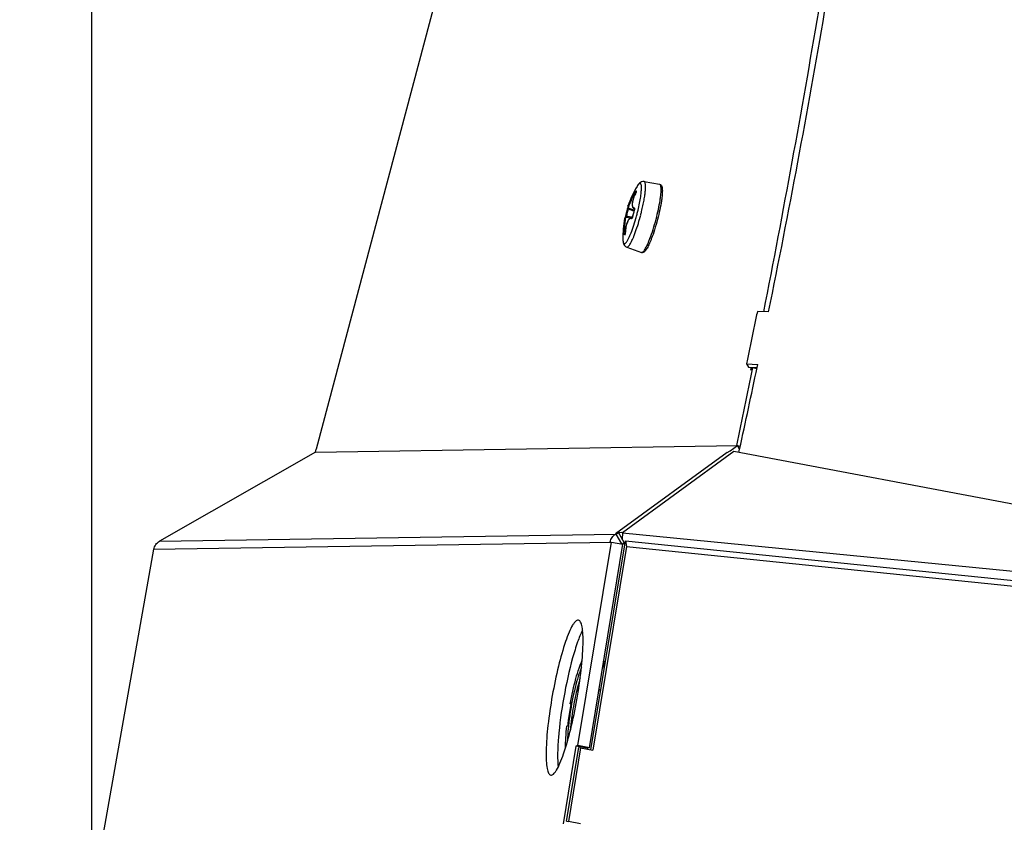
# Model space of a CAD drawing. Header units: millimetres. Extents: x 0 to 420, y 0 to 297.
# Tile 247 of 256: x 225 to 238, y 224 to 234. Entities that reach past the tile are written whole.
import ezdxf

# ---------------------------------------------------------------- set-up
doc = ezdxf.new("R2010")
doc.units = ezdxf.units.MM
doc.header["$LTSCALE"] = 23.1
doc.layers.get('0').update_dxf_attribs({"linetype": 'CONTINUOUS'})
doc.layers.add('DIM_PILOTEES', color=7, linetype='CONTINUOUS')
doc.styles.add('TEXTSTYLE_2', font='txt', dxfattribs={"width": 0.97619})
doc.styles.add('TEXTSTYLE_3', font='txt', dxfattribs={"width": 1.071429})
doc.styles.add('TEXTSTYLE_6', font='txt', dxfattribs={"width": 1.178571})
doc.dimstyles.new('DIMSTYLE_1', dxfattribs={"dimtxt": 2.5, "dimasz": 0.1875, "dimexe": 0.125, "dimexo": 0.0625, "dimgap": 1.25, "dimtad": 0, "dimtih": 1, "dimtoh": 1, "dimdsep": 46, "dimtxsty": 'TEXTSTYLE_2', "dimblk": '_FILLED', "dimblk1": '_FILLED', "dimblk2": '_FILLED', "dimcen": 0.09, "dimazin": 2, "dimtfac": 1, "dimtofl": 0, "dimtmove": 0, "dimatfit": 3, "dimldrblk": '_FILLED', "dimfxl": 1, "dimtolj": 1, "dimarcsym": 0})
doc.dimstyles.new('DIMSTYLE_2', dxfattribs={"dimtxt": 2.5, "dimasz": 0.1875, "dimexe": 0.125, "dimexo": 0.0625, "dimgap": 1.25, "dimtad": 0, "dimtih": 1, "dimtoh": 1, "dimdsep": 46, "dimtxsty": 'TEXTSTYLE_3', "dimblk": '_FILLED', "dimblk1": '_FILLED', "dimblk2": '_FILLED', "dimcen": 0.09, "dimazin": 2, "dimtfac": 1, "dimtofl": 0, "dimtmove": 0, "dimatfit": 3, "dimldrblk": '_FILLED', "dimfxl": 1, "dimtolj": 1, "dimarcsym": 0})
doc.dimstyles.new('DIMSTYLE_5', dxfattribs={"dimtxt": 2.5, "dimasz": 0.1875, "dimexe": 0.125, "dimexo": 0.0625, "dimgap": 1.25, "dimtad": 0, "dimtih": 1, "dimtoh": 1, "dimdsep": 46, "dimtxsty": 'TEXTSTYLE_6', "dimblk": '_FILLED', "dimblk1": '_FILLED', "dimblk2": '_FILLED', "dimcen": 0.09, "dimazin": 2, "dimtfac": 1, "dimtofl": 0, "dimtmove": 0, "dimatfit": 3, "dimldrblk": '_FILLED', "dimfxl": 1, "dimtolj": 1, "dimarcsym": 0})

# ---------------------------------------------------------------- blocks, each defined once
blk = doc.blocks.new('_FILLED')
at = {"color": 0, "linetype": 'BYBLOCK'}
blk.add_solid([(0, 0), (-1, 0.167), (-1, -0.167)], dxfattribs=at)
blk = doc.blocks.new('*D0')
at = {"layer": 'DIM_PILOTEES', "color": 2, "linetype": 'CONTINUOUS'}
for p, q in [((218.881, 254.209), (215.095, 254.209)), ((215.22, 254.209), (215.22, 191.754)), ((273.853, 254.209), (218.881, 254.209)), ((215.22, 129.447), (215.22, 186.754)), ((218.881, 129.447), (215.095, 129.447)), ((273.878, 129.447), (218.881, 129.447))]:
    blk.add_line(p, q, dxfattribs=at)
at = {"layer": 'DIM_PILOTEES', "color": 2, "linetype": 'CONTINUOUS', "xscale": 0.1875, "yscale": 0.1875, "zscale": 0.1875}
for p, rotation in [((215.22, 254.209), 90), ((215.22, 129.447), 270)]:
    blk.add_blockref('_FILLED', p, dxfattribs=dict(at, rotation=rotation))
at = {"layer": 'DIM_PILOTEES', "color": 2, "linetype": 'CONTINUOUS', "insert": (215.22, 190.504), "char_height": 2.5, "width": 10.98214, "attachment_point": 2, "line_spacing_factor": 0.9, "style": 'TEXTSTYLE_2'}
blk.add_mtext('{\\ftxt;\\W0.0001;\\H0.0001;\\~}{\\ftxt;\\W2.9285714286;\\H2.5; }{\\ftxt;\\W0.0001;\\H0.0001;\\~}', dxfattribs=at)
blk = doc.blocks.new('*D1')
at = {"layer": 'DIM_PILOTEES', "color": 2, "linetype": 'CONTINUOUS'}
for p, q in [((226.388, 264.612), (226.388, 265.987)), ((243.295, 264.612), (243.295, 265.987)), ((226.388, 265.862), (225.888, 265.862)), ((243.295, 265.862), (243.795, 265.862)), ((226.388, 206.216), (226.388, 264.612)), ((243.295, 226.558), (243.295, 264.612))]:
    blk.add_line(p, q, dxfattribs=at)
at = {"layer": 'DIM_PILOTEES', "color": 2, "linetype": 'CONTINUOUS', "xscale": 0.1875, "yscale": 0.1875, "zscale": 0.1875}
blk.add_blockref('_FILLED', (226.388, 265.862), dxfattribs=at)
at = {"layer": 'DIM_PILOTEES', "color": 2, "linetype": 'CONTINUOUS', "xscale": 0.1875, "yscale": 0.1875, "zscale": 0.1875, "rotation": 180}
blk.add_blockref('_FILLED', (243.295, 265.862), dxfattribs=at)
at = {"layer": 'DIM_PILOTEES', "color": 2, "linetype": 'CONTINUOUS', "insert": (235.55, 267.112), "char_height": 2.5, "width": 8.03571, "attachment_point": 2, "line_spacing_factor": 0.9, "style": 'TEXTSTYLE_3'}
blk.add_mtext('{\\ftxt;\\W0.0001;\\H0.0001;\\~}{\\ftxt;\\W2.1428571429;\\H2.5; }{\\ftxt;\\W0.0001;\\H0.0001;\\~}', dxfattribs=at)
blk = doc.blocks.new('*D8')
at = {"layer": 'DIM_PILOTEES', "color": 2, "linetype": 'CONTINUOUS'}
for p, q in [((226.388, 276.714), (226.388, 278.089)), ((276.221, 276.714), (276.221, 278.089)), ((226.388, 277.964), (248.962, 277.964)), ((276.221, 277.964), (257.354, 277.964)), ((226.388, 206.216), (226.388, 276.714)), ((276.221, 241.62), (276.221, 276.714))]:
    blk.add_line(p, q, dxfattribs=at)
at = {"layer": 'DIM_PILOTEES', "color": 2, "linetype": 'CONTINUOUS', "xscale": 0.1875, "yscale": 0.1875, "zscale": 0.1875, "rotation": 180}
blk.add_blockref('_FILLED', (226.388, 277.964), dxfattribs=at)
at = {"layer": 'DIM_PILOTEES', "color": 2, "linetype": 'CONTINUOUS', "xscale": 0.1875, "yscale": 0.1875, "zscale": 0.1875}
blk.add_blockref('_FILLED', (276.221, 277.964), dxfattribs=at)
at = {"layer": 'DIM_PILOTEES', "color": 2, "linetype": 'CONTINUOUS', "insert": (253.158, 279.214), "char_height": 2.5, "width": 8.83929, "attachment_point": 2, "line_spacing_factor": 0.9, "style": 'TEXTSTYLE_6'}
blk.add_mtext('{\\ftxt;\\W0.0001;\\H0.0001;\\~}{\\ftxt;\\W2.3571428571;\\H2.5; }{\\ftxt;\\W0.0001;\\H0.0001;\\~}', dxfattribs=at)

msp = doc.modelspace()

# ---------------------------------------------------------------- linework, layer by layer
at = {"color": 7, "linetype": 'CONTINUOUS'}
for p, q in [((235.007, 250.486), (229.238, 228.767)), ((233.403, 232.166), (233.6, 232.132)), ((233.3, 232.026), (233.303, 232.034)), ((233.303, 232.035), (233.302, 232.033)), ((233.302, 232.033), (233.302, 232.032)), ((233.304, 232.037), (233.303, 232.036)), ((233.303, 232.036), (233.303, 232.036)), ((233.303, 232.036), (233.303, 232.035)), ((233.304, 232.038), (233.304, 232.038)), ((233.304, 232.038), (233.304, 232.038)), ((233.304, 232.038), (233.304, 232.037)), ((233.257, 231.914), (233.254, 231.901)), ((233.26, 231.927), (233.257, 231.914)), ((233.264, 231.94), (233.26, 231.927)), ((233.268, 231.954), (233.264, 231.94)), ((233.273, 231.969), (233.268, 231.954)), ((233.279, 231.983), (233.273, 231.969)), ((233.285, 231.998), (233.279, 231.983)), ((233.292, 232.012), (233.285, 231.998)), ((233.296, 232.02), (233.286, 232.023)), ((233.299, 232.026), (233.292, 232.012)), ((233.294, 232.032), (233.302, 232.032)), ((233.301, 232.03), (233.294, 232.032)), ((233.298, 232.024), (233.298, 232.024)), ((233.3, 232.027), (233.299, 232.026)), ((233.301, 232.029), (233.3, 232.027)), ((233.302, 232.032), (233.301, 232.031)), ((233.301, 232.031), (233.301, 232.029)), ((233.182, 231.79), (233.18, 231.781)), ((233.185, 231.799), (233.182, 231.79)), ((233.188, 231.808), (233.185, 231.799)), ((233.19, 231.817), (233.188, 231.808)), ((233.193, 231.827), (233.19, 231.817)), ((233.194, 231.828), (233.193, 231.827)), ((233.195, 231.832), (233.194, 231.831)), ((233.194, 231.831), (233.194, 231.828)), ((233.196, 231.835), (233.195, 231.834)), ((233.195, 231.834), (233.195, 231.833)), ((233.195, 231.833), (233.195, 231.832)), ((233.197, 231.848), (233.196, 231.847)), ((233.196, 231.847), (233.196, 231.846)), ((233.196, 231.846), (233.196, 231.845)), ((233.196, 231.845), (233.196, 231.844)), ((233.196, 231.844), (233.196, 231.843)), ((233.196, 231.843), (233.196, 231.842)), ((233.196, 231.842), (233.196, 231.841)), ((233.196, 231.841), (233.196, 231.84)), ((233.196, 231.84), (233.196, 231.839)), ((233.196, 231.839), (233.196, 231.837)), ((233.196, 231.837), (233.196, 231.837)), ((233.196, 231.837), (233.196, 231.836)), ((233.196, 231.837), (233.197, 231.835)), ((233.196, 231.836), (233.196, 231.835)), ((233.198, 231.851), (233.197, 231.85)), ((233.197, 231.85), (233.197, 231.849)), ((233.197, 231.849), (233.197, 231.848)), ((233.197, 231.835), (233.198, 231.834)), ((233.198, 231.853), (233.198, 231.852)), ((233.198, 231.852), (233.198, 231.851)), ((233.198, 231.834), (233.2, 231.832)), ((233.2, 231.832), (233.202, 231.831)), ((233.202, 231.831), (233.278, 231.802)), ((233.202, 231.831), (233.202, 231.831)), ((233.203, 231.826), (233.202, 231.82)), ((233.203, 231.83), (233.203, 231.826)), ((233.203, 231.83), (233.203, 231.83)), ((233.253, 231.889), (233.252, 231.878)), ((233.252, 231.878), (233.252, 231.868)), ((233.252, 231.868), (233.253, 231.858)), ((233.254, 231.901), (233.253, 231.889)), ((233.253, 231.858), (233.254, 231.849)), ((233.254, 231.849), (233.257, 231.841)), ((233.257, 231.841), (233.261, 231.835)), ((233.261, 231.835), (233.265, 231.829)), ((233.265, 231.829), (233.271, 231.825)), ((233.271, 231.825), (233.276, 231.822)), ((233.273, 231.787), (233.271, 231.778)), ((233.276, 231.796), (233.273, 231.787)), ((233.276, 231.822), (233.28, 231.821)), ((233.276, 231.822), (233.276, 231.822)), ((233.276, 231.822), (233.282, 231.82)), ((233.279, 231.805), (233.276, 231.796)), ((233.28, 231.812), (233.279, 231.805)), ((233.281, 231.813), (233.28, 231.812)), ((233.282, 231.817), (233.281, 231.815)), ((233.281, 231.815), (233.281, 231.813)), ((233.281, 231.812), (233.281, 231.812)), ((233.282, 231.823), (233.282, 231.823)), ((233.282, 231.823), (233.282, 231.822)), ((233.282, 231.822), (233.282, 231.821)), ((233.282, 231.821), (233.282, 231.82)), ((233.282, 231.82), (233.282, 231.818)), ((233.282, 231.818), (233.282, 231.817)), ((233.159, 231.702), (233.158, 231.701)), ((233.158, 231.701), (233.158, 231.701)), ((233.16, 231.707), (233.159, 231.706)), ((233.159, 231.706), (233.159, 231.705)), ((233.159, 231.705), (233.159, 231.704)), ((233.159, 231.704), (233.159, 231.703)), ((233.159, 231.703), (233.159, 231.702)), ((233.161, 231.709), (233.16, 231.708)), ((233.16, 231.708), (233.16, 231.707)), ((233.16, 231.707), (233.16, 231.707)), ((233.162, 231.711), (233.161, 231.71)), ((233.161, 231.71), (233.161, 231.709)), ((233.163, 231.712), (233.162, 231.711)), ((233.164, 231.713), (233.163, 231.712)), ((233.164, 231.713), (233.163, 231.713)), ((233.165, 231.718), (233.164, 231.716)), ((233.164, 231.716), (233.164, 231.715)), ((233.164, 231.715), (233.164, 231.714)), ((233.165, 231.714), (233.164, 231.713)), ((233.164, 231.714), (233.164, 231.713)), ((233.166, 231.722), (233.165, 231.72)), ((233.165, 231.72), (233.165, 231.719)), ((233.165, 231.719), (233.165, 231.718)), ((233.167, 231.715), (233.165, 231.714)), ((233.168, 231.732), (233.166, 231.723)), ((233.166, 231.725), (233.177, 231.723)), ((233.166, 231.723), (233.166, 231.722)), ((233.169, 231.715), (233.167, 231.715)), ((233.17, 231.741), (233.168, 231.732)), ((233.171, 231.715), (233.169, 231.715)), ((233.172, 231.75), (233.17, 231.741)), ((233.172, 231.715), (233.171, 231.715)), ((233.174, 231.759), (233.172, 231.75)), ((233.172, 231.715), (233.238, 231.705)), ((233.177, 231.768), (233.174, 231.759)), ((233.178, 231.774), (233.177, 231.768)), ((233.18, 231.781), (233.178, 231.774)), ((233.197, 231.666), (233.192, 231.656)), ((233.202, 231.676), (233.197, 231.666)), ((233.208, 231.684), (233.202, 231.676)), ((233.214, 231.691), (233.208, 231.684)), ((233.221, 231.697), (233.214, 231.691)), ((233.228, 231.701), (233.221, 231.697)), ((233.235, 231.704), (233.228, 231.701)), ((233.242, 231.705), (233.235, 231.704)), ((233.248, 231.705), (233.242, 231.705)), ((233.248, 231.705), (233.252, 231.705)), ((233.248, 231.705), (233.248, 231.705)), ((233.251, 231.703), (233.25, 231.702)), ((233.25, 231.702), (233.25, 231.702)), ((233.252, 231.705), (233.251, 231.704)), ((233.251, 231.704), (233.251, 231.703)), ((233.253, 231.708), (233.252, 231.706)), ((233.252, 231.706), (233.252, 231.705)), ((233.253, 231.706), (233.255, 231.711)), ((233.254, 231.709), (233.253, 231.708)), ((233.255, 231.713), (233.254, 231.711)), ((233.254, 231.711), (233.254, 231.709)), ((233.256, 231.72), (233.255, 231.714)), ((233.255, 231.714), (233.255, 231.713)), ((233.256, 231.714), (233.255, 231.714)), ((233.258, 231.729), (233.256, 231.72)), ((233.261, 231.739), (233.258, 231.729)), ((233.263, 231.748), (233.261, 231.739)), ((233.265, 231.757), (233.263, 231.748)), ((233.267, 231.763), (233.265, 231.757)), ((233.268, 231.769), (233.267, 231.763)), ((233.271, 231.778), (233.268, 231.769)), ((233.555, 231.686), (233.556, 231.69)), ((233.166, 231.542), (233.165, 231.526)), ((233.167, 231.558), (233.166, 231.542)), ((233.17, 231.574), (233.167, 231.558)), ((233.172, 231.59), (233.17, 231.574)), ((233.175, 231.604), (233.172, 231.59)), ((233.179, 231.619), (233.175, 231.604)), ((233.183, 231.632), (233.179, 231.619)), ((233.187, 231.644), (233.183, 231.632)), ((233.192, 231.656), (233.187, 231.644)), ((233.159, 231.49), (233.143, 231.492)), ((233.164, 231.512), (233.152, 231.513)), ((233.164, 231.512), (233.152, 231.513)), ((233.154, 231.502), (233.155, 231.502)), ((233.159, 231.502), (233.155, 231.502)), ((233.155, 231.502), (233.155, 231.502)), ((233.155, 231.502), (233.155, 231.502)), ((233.163, 231.501), (233.159, 231.502)), ((233.163, 231.5), (233.162, 231.499)), ((233.162, 231.499), (233.162, 231.498)), ((233.162, 231.498), (233.162, 231.497)), ((233.162, 231.497), (233.162, 231.497)), ((233.163, 231.501), (233.164, 231.509)), ((233.164, 231.506), (233.163, 231.504)), ((233.163, 231.504), (233.163, 231.503)), ((233.163, 231.503), (233.163, 231.501)), ((233.163, 231.501), (233.163, 231.5)), ((233.165, 231.526), (233.164, 231.512)), ((233.164, 231.512), (233.164, 231.512)), ((233.164, 231.512), (233.164, 231.511)), ((233.164, 231.511), (233.164, 231.51)), ((233.164, 231.51), (233.164, 231.508)), ((233.164, 231.508), (233.164, 231.506)), ((233.227, 231.491), (233.228, 231.491)), ((233.182, 231.334), (233.37, 231.266)), ((234.704, 229.85), (234.73, 229.809)), ((234.73, 229.809), (234.778, 229.807)), ((234.76, 229.771), (234.768, 229.808)), ((234.783, 229.803), (234.76, 229.771)), ((234.778, 229.807), (234.802, 229.806)), ((234.835, 229.79), (234.783, 229.803)), ((234.802, 229.806), (234.839, 229.805)), ((229.228, 228.73), (234.59, 228.814)), ((234.496, 228.746), (234.59, 228.814)), ((234.582, 228.814), (234.582, 228.816)), ((234.616, 228.768), (234.59, 228.814)), ((234.624, 228.803), (234.591, 228.812)), ((229.228, 228.73), (227.247, 227.6)), ((229.229, 228.73), (229.238, 228.767)), ((234.46, 228.728), (233.041, 227.694)), ((234.542, 228.738), (233.127, 227.707)), ((234.46, 228.728), (234.496, 228.746)), ((234.5, 228.74), (234.496, 228.746)), ((243.739, 227.002), (234.542, 228.738)), ((227.247, 227.6), (233.042, 227.691)), ((233.077, 227.712), (233.041, 227.694)), ((233.042, 227.691), (233.077, 227.712)), ((233.042, 227.691), (233.114, 227.565)), ((233.151, 227.582), (233.077, 227.712)), ((233.127, 227.707), (233.124, 227.628)), ((233.127, 227.707), (243.339, 226.701)), ((227.172, 227.497), (232.987, 227.588)), ((232.562, 225.005), (232.987, 227.588)), ((232.726, 224.953), (233.167, 227.603)), ((233.18, 227.532), (232.75, 224.949)), ((232.987, 227.588), (233.132, 227.562)), ((233.167, 227.603), (233.18, 227.532)), ((233.167, 227.603), (243.301, 226.574)), ((233.18, 227.532), (243.295, 226.502)), ((227.172, 227.497), (226.388, 223.091)), ((232.569, 226.598), (232.568, 226.599)), ((232.912, 226.069), (232.889, 226.073)), ((232.893, 226.035), (232.905, 226.032)), ((232.899, 225.992), (232.895, 225.992)), ((232.827, 225.705), (232.85, 225.701)), ((232.852, 225.714), (232.83, 225.718)), ((232.479, 225.547), (232.464, 225.535)), ((232.464, 225.535), (232.476, 225.533)), ((232.422, 225.253), (232.437, 225.264)), ((232.537, 224.997), (232.375, 224.013)), ((232.416, 224.044), (232.572, 224.981)), ((232.597, 224.977), (232.441, 224.04)), ((232.562, 225.005), (232.537, 224.997)), ((232.683, 224.971), (232.537, 224.997)), ((232.708, 224.979), (232.562, 225.005)), ((232.572, 224.981), (232.597, 224.977)), ((232.597, 224.977), (232.75, 224.949)), ((232.217, 224.63), (232.218, 224.629)), ((232.416, 224.044), (232.441, 224.04)), ((232.595, 224.013), (232.441, 224.04))]:
    msp.add_line(p, q, dxfattribs=at)
at = {"color": 3, "linetype": 'CONTINUOUS'}
for p, q in [((234.985, 230.51), (234.842, 230.515)), ((234.704, 229.85), (234.847, 229.844)), ((234.839, 229.805), (234.847, 229.844)), ((234.607, 228.725), (234.616, 228.768)), ((232.708, 224.979), (233.132, 227.562)), ((233.12, 227.564), (233.151, 227.582)), ((233.128, 227.569), (233.161, 227.566)), ((232.683, 224.971), (232.681, 224.962)), ((232.708, 224.979), (232.683, 224.971))]:
    msp.add_line(p, q, dxfattribs=at)
at = {"color": 7, "linetype": 'CONTINUOUS'}
for centre, radius, start, end in [((234.408, 231.453), 1.274, 149.2558, 161.7229), ((233.203, 232.074), 0.108, 332.5166, 334.0167), ((234.399, 231.455), 1.252, 163.013, 165.3098), ((239.001, 246.666), 15.938, 248.6664, 248.946), ((234.529, 231.432), 1.304, 163.0874, 165.3099), ((233.284, 231.844), 0.024, 259.3194, 264.6459), ((233.228, 231.828), 0.0556, 343.0879, 344.1422), ((233.235, 231.826), 0.0482, 347.5757, 351.937), ((233.229, 231.827), 0.0544, 344.1211, 347.615), ((230.881, 232.391), 2.515, 345.307, 346.4757), ((230.708, 232.437), 2.742, 345.3084, 346.2586), ((234.408, 231.455), 1.274, 168.8519, 181.0017), ((234.4, 231.455), 1.252, 165.3105, 167.6071), ((230.914, 215.951), 15.934, 81.5536, 81.8362), ((233.245, 231.683), 0.0221, 77.7737, 80.6699), ((233.245, 231.682), 0.0229, 72.7378, 77.7565), ((233.213, 231.722), 0.043, 336.0529, 338.5972), ((233.201, 231.726), 0.0558, 344.6362, 347.5253), ((234.529, 231.432), 1.305, 165.3106, 167.5321), ((230.866, 232.395), 2.531, 344.0081, 345.3126), ((230.695, 232.44), 2.756, 344.2052, 345.3115), ((233.092, 231.512), 0.0716, 351.0743, 351.4075), ((233.059, 231.515), 0.105, 356.6748, 358.1233), ((68.292, 263.189), 169.806, 348.3212, 348.66124), ((233.103, 227.57), 0.139, 93.8687, 99.5857), ((233.119, 227.562), 0.151, 168.7099, 170.1638), ((232.447, 226.017), 0.446, 7.3549, 7.9231), ((236.33, 224.825), 3.919, 169.3833, 169.5833)]:
    msp.add_arc(centre, radius, start, end, dxfattribs=at)
at = {"color": 3, "linetype": 'CONTINUOUS'}
msp.add_arc((114.498, 255.073), 122.965, 347.64766, 348.14182, dxfattribs=at)
at = {"color": 7, "linetype": 'CONTINUOUS'}
for points, knots in [([(234.924, 230.512), (235.173, 231.781), (235.622, 234.23), (236.168, 237.755), (236.553, 240.947), (236.711, 242.959), (236.756, 243.899)], [0, 0, 0, 0, 0.286988, 0.552303, 0.791322, 1, 1, 1, 1]), ([(233.403, 232.166), (233.392, 232.168), (233.369, 232.165), (233.345, 232.148), (233.327, 232.127), (233.318, 232.112), (233.313, 232.105)], [0, 0, 0, 0, 0.299199, 0.541773, 0.762134, 1, 1, 1, 1]), ([(233.371, 231.785), (233.378, 231.81), (233.389, 231.858), (233.403, 231.929), (233.413, 231.993), (233.419, 232.049), (233.422, 232.09), (233.421, 232.118), (233.42, 232.134), (233.417, 232.147), (233.414, 232.157), (233.409, 232.163), (233.405, 232.166), (233.403, 232.166)], [0, 0, 0, 0, 0.195548, 0.380347, 0.548483, 0.694632, 0.814366, 0.863292, 0.904571, 0.93816, 0.96434, 0.984098, 1, 1, 1, 1]), ([(233.289, 232.046), (233.288, 232.046), (233.288, 232.046), (233.287, 232.045), (233.285, 232.043), (233.283, 232.039), (233.28, 232.034), (233.278, 232.029), (233.276, 232.027)], [0, 0, 0, 0, 0.033509, 0.099626, 0.197838, 0.324512, 0.641785, 1, 1, 1, 1]), ([(233.289, 232.046), (233.287, 232.044), (233.287, 232.038), (233.291, 232.033), (233.294, 232.032)], [0, 0, 0, 0, 0.500969, 1, 1, 1, 1]), ([(233.289, 232.046), (233.29, 232.046), (233.295, 232.046), (233.3, 232.045), (233.304, 232.044)], [0, 0, 0, 0, 0.204062, 1, 1, 1, 1]), ([(233.303, 232.034), (233.304, 232.036), (233.305, 232.039), (233.305, 232.044), (233.304, 232.044)], [0, 0, 0, 0, 0.713639, 1, 1, 1, 1]), ([(233.326, 231.803), (233.333, 231.832), (233.346, 231.889), (233.358, 231.959), (233.365, 232.009), (233.368, 232.042), (233.37, 232.071), (233.37, 232.095), (233.369, 232.115), (233.366, 232.128), (233.362, 232.136), (233.36, 232.14), (233.356, 232.143), (233.351, 232.145), (233.343, 232.142), (233.334, 232.134), (233.323, 232.121), (233.316, 232.111), (233.313, 232.105)], [0, 0, 0, 0, 0.223564, 0.426618, 0.516898, 0.598003, 0.668887, 0.728712, 0.776926, 0.813436, 0.827554, 0.839265, 0.849155, 0.85821, 0.878463, 0.907542, 0.947899, 1, 1, 1, 1]), ([(233.6, 232.132), (233.604, 232.131), (233.61, 232.129), (233.621, 232.12), (233.629, 232.105), (233.633, 232.085), (233.635, 232.06), (233.635, 232.032), (233.633, 231.999), (233.629, 231.961), (233.626, 231.935), (233.623, 231.921)], [0, 0, 0, 0, 0.04902, 0.094211, 0.178341, 0.267557, 0.373495, 0.499882, 0.64723, 0.814542, 1, 1, 1, 1]), ([(233.606, 231.926), (233.608, 231.94), (233.612, 231.968), (233.617, 232.008), (233.619, 232.043), (233.619, 232.072), (233.618, 232.093), (233.616, 232.107), (233.613, 232.12), (233.607, 232.131), (233.6, 232.132)], [0, 0, 0, 0, 0.208927, 0.397281, 0.562433, 0.70224, 0.815212, 0.861464, 0.90098, 1, 1, 1, 1]), ([(233.198, 231.853), (233.201, 231.862), (233.211, 231.885), (233.228, 231.925), (233.251, 231.974), (233.267, 232.009), (233.276, 232.027)], [0, 0, 0, 0, 0.151716, 0.388969, 0.683435, 1, 1, 1, 1]), ([(233.202, 231.831), (233.202, 231.831), (233.202, 231.833), (233.203, 231.835), (233.205, 231.841), (233.207, 231.847), (233.21, 231.855), (233.216, 231.87), (233.225, 231.891), (233.238, 231.92), (233.253, 231.953), (233.269, 231.988), (233.28, 232.011), (233.286, 232.023)], [0, 0, 0, 0, 0.005669, 0.020374, 0.044603, 0.078268, 0.121095, 0.172666, 0.299711, 0.453597, 0.627043, 0.811935, 1, 1, 1, 1]), ([(233.298, 232.024), (233.292, 232.012), (233.281, 231.989), (233.268, 231.955), (233.258, 231.922), (233.253, 231.892), (233.252, 231.868), (233.256, 231.849), (233.265, 231.835), (233.275, 231.833), (233.279, 231.833)], [0, 0, 0, 0, 0.183697, 0.360665, 0.523405, 0.665122, 0.780918, 0.869565, 0.936917, 1, 1, 1, 1]), ([(233.276, 232.027), (233.277, 232.027), (233.278, 232.027), (233.28, 232.026), (233.283, 232.025), (233.285, 232.024), (233.286, 232.023)], [0, 0, 0, 0, 0.109244, 0.332756, 0.643672, 1, 1, 1, 1]), ([(233.294, 232.032), (233.293, 232.032), (233.292, 232.031), (233.29, 232.03), (233.288, 232.027), (233.287, 232.025), (233.286, 232.023)], [0, 0, 0, 0, 0.113968, 0.341873, 0.652688, 1, 1, 1, 1]), ([(233.556, 231.69), (233.566, 231.73), (233.585, 231.809), (233.6, 231.888), (233.606, 231.926)], [0, 0, 0, 0, 0.522085, 1, 1, 1, 1]), ([(233.623, 231.921), (233.618, 231.883), (233.603, 231.804), (233.584, 231.725), (233.574, 231.685)], [0, 0, 0, 0, 0.476303, 1, 1, 1, 1]), ([(233.192, 231.823), (233.192, 231.823), (233.193, 231.823), (233.193, 231.823), (233.194, 231.823), (233.196, 231.822), (233.199, 231.821), (233.201, 231.821), (233.202, 231.82)], [0, 0, 0, 0, 0.020237, 0.078017, 0.17144, 0.296833, 0.621606, 1, 1, 1, 1]), ([(233.279, 231.833), (233.279, 231.831), (233.279, 231.827), (233.281, 231.823), (233.282, 231.822)], [0, 0, 0, 0, 0.50512, 1, 1, 1, 1]), ([(233.283, 231.819), (233.283, 231.821), (233.284, 231.825), (233.282, 231.833), (233.279, 231.833)], [0, 0, 0, 0, 0.37764, 1, 1, 1, 1]), ([(233.142, 231.515), (233.143, 231.535), (233.146, 231.574), (233.15, 231.627), (233.154, 231.669), (233.157, 231.692), (233.158, 231.701)], [0, 0, 0, 0, 0.326754, 0.625496, 0.859468, 1, 1, 1, 1]), ([(233.152, 231.513), (233.153, 231.526), (233.155, 231.552), (233.158, 231.589), (233.161, 231.623), (233.163, 231.65), (233.165, 231.668), (233.166, 231.68), (233.167, 231.691), (233.168, 231.699), (233.169, 231.706), (233.17, 231.711), (233.171, 231.713), (233.171, 231.715), (233.172, 231.715)], [0, 0, 0, 0, 0.190332, 0.3762, 0.549669, 0.702996, 0.769893, 0.829253, 0.880433, 0.922903, 0.956261, 0.980234, 0.994711, 1, 1, 1, 1]), ([(233.243, 231.695), (233.239, 231.697), (233.229, 231.698), (233.214, 231.69), (233.201, 231.674), (233.19, 231.651), (233.18, 231.622), (233.172, 231.588), (233.166, 231.551), (233.165, 231.525), (233.164, 231.512)], [0, 0, 0, 0, 0.062035, 0.13187, 0.223792, 0.341969, 0.484519, 0.646326, 0.820603, 1, 1, 1, 1]), ([(233.177, 231.723), (233.177, 231.722), (233.176, 231.719), (233.175, 231.717), (233.173, 231.715)], [0, 0, 0, 0, 0.304711, 1, 1, 1, 1]), ([(233.228, 231.491), (233.241, 231.522), (233.266, 231.59), (233.288, 231.66), (233.299, 231.697)], [0, 0, 0, 0, 0.465406, 1, 1, 1, 1]), ([(233.243, 231.695), (233.245, 231.695), (233.248, 231.697), (233.25, 231.7), (233.252, 231.703), (233.252, 231.704)], [0, 0, 0, 0, 0.353668, 0.641563, 1, 1, 1, 1]), ([(233.243, 231.695), (233.244, 231.697), (233.246, 231.701), (233.249, 231.703), (233.251, 231.703)], [0, 0, 0, 0, 0.506299, 1, 1, 1, 1]), ([(233.278, 231.483), (233.29, 231.515), (233.315, 231.584), (233.336, 231.653), (233.346, 231.69)], [0, 0, 0, 0, 0.473347, 1, 1, 1, 1]), ([(233.478, 231.442), (233.492, 231.48), (233.52, 231.561), (233.543, 231.643), (233.555, 231.686)], [0, 0, 0, 0, 0.477929, 1, 1, 1, 1]), ([(233.574, 231.685), (233.562, 231.641), (233.538, 231.558), (233.51, 231.476), (233.495, 231.438)], [0, 0, 0, 0, 0.523624, 1, 1, 1, 1]), ([(233.134, 231.432), (233.135, 231.423), (233.135, 231.41), (233.138, 231.394), (233.141, 231.386), (233.145, 231.381), (233.15, 231.377), (233.156, 231.378), (233.162, 231.381), (233.169, 231.386), (233.176, 231.394), (233.184, 231.404), (233.195, 231.423), (233.21, 231.452), (233.222, 231.477), (233.227, 231.491)], [0, 0, 0, 0, 0.140795, 0.194039, 0.236292, 0.268961, 0.295424, 0.321778, 0.354182, 0.396103, 0.448984, 0.51332, 0.589138, 0.774046, 1, 1, 1, 1]), ([(233.134, 231.432), (233.135, 231.423), (233.135, 231.405), (233.141, 231.379), (233.153, 231.352), (233.171, 231.338), (233.182, 231.334)], [0, 0, 0, 0, 0.237866, 0.458228, 0.700802, 1, 1, 1, 1]), ([(233.142, 231.515), (233.142, 231.512), (233.142, 231.507), (233.142, 231.5), (233.142, 231.495), (233.143, 231.493), (233.143, 231.492), (233.143, 231.492)], [0, 0, 0, 0, 0.367357, 0.687165, 0.9078, 0.969928, 1, 1, 1, 1]), ([(233.142, 231.515), (233.142, 231.515), (233.144, 231.514), (233.146, 231.514), (233.149, 231.514), (233.151, 231.513), (233.152, 231.513)], [0, 0, 0, 0, 0.1074, 0.331542, 0.643355, 1, 1, 1, 1]), ([(233.143, 231.492), (233.143, 231.495), (233.146, 231.501), (233.152, 231.502), (233.154, 231.502)], [0, 0, 0, 0, 0.501262, 1, 1, 1, 1]), ([(233.152, 231.513), (233.152, 231.511), (233.153, 231.508), (233.154, 231.504), (233.154, 231.503), (233.155, 231.502)], [0, 0, 0, 0, 0.630169, 0.862137, 1, 1, 1, 1]), ([(233.159, 231.49), (233.16, 231.49), (233.161, 231.491), (233.162, 231.495), (233.163, 231.498), (233.163, 231.501)], [0, 0, 0, 0, 0.109347, 0.310729, 1, 1, 1, 1]), ([(233.182, 231.334), (233.185, 231.333), (233.191, 231.334), (233.201, 231.341), (233.212, 231.352), (233.223, 231.369), (233.236, 231.391), (233.25, 231.418), (233.264, 231.449), (233.273, 231.472), (233.278, 231.483)], [0, 0, 0, 0, 0.044139, 0.104729, 0.189915, 0.30177, 0.440164, 0.603938, 0.791301, 1, 1, 1, 1]), ([(233.37, 231.266), (233.377, 231.264), (233.387, 231.27), (233.396, 231.28), (233.405, 231.291), (233.417, 231.308), (233.431, 231.334), (233.446, 231.366), (233.462, 231.402), (233.472, 231.428), (233.478, 231.442)], [0, 0, 0, 0, 0.099027, 0.13854, 0.184794, 0.297764, 0.437568, 0.602719, 0.791072, 1, 1, 1, 1]), ([(233.495, 231.438), (233.49, 231.425), (233.48, 231.4), (233.465, 231.366), (233.45, 231.336), (233.436, 231.311), (233.422, 231.291), (233.408, 231.275), (233.394, 231.266), (233.381, 231.264), (233.373, 231.265), (233.37, 231.266)], [0, 0, 0, 0, 0.185462, 0.352778, 0.500132, 0.626521, 0.732459, 0.821713, 0.905713, 0.951098, 1, 1, 1, 1]), ([(232.971, 227.591), (232.975, 227.612), (232.992, 227.651), (233.024, 227.681), (233.042, 227.691)], [0, 0, 0, 0, 0.501309, 1, 1, 1, 1]), ([(227.175, 227.497), (227.179, 227.518), (227.196, 227.559), (227.229, 227.59), (227.247, 227.6)], [0, 0, 0, 0, 0.50132, 1, 1, 1, 1]), ([(232.568, 226.599), (232.556, 226.6), (232.535, 226.587), (232.513, 226.562), (232.483, 226.516), (232.446, 226.438), (232.382, 226.266), (232.308, 225.997), (232.233, 225.641), (232.18, 225.281), (232.157, 225.003), (232.158, 224.821), (232.166, 224.735), (232.178, 224.682), (232.19, 224.651), (232.206, 224.632), (232.217, 224.63)], [0, 0, 0, 0, 0.017777, 0.031546, 0.049158, 0.096004, 0.157452, 0.315476, 0.500718, 0.685835, 0.843505, 0.90471, 0.951284, 0.968757, 0.982394, 1, 1, 1, 1]), ([(232.218, 224.629), (232.23, 224.628), (232.252, 224.641), (232.273, 224.666), (232.303, 224.712), (232.34, 224.79), (232.404, 224.962), (232.479, 225.231), (232.553, 225.587), (232.606, 225.947), (232.629, 226.225), (232.628, 226.407), (232.62, 226.493), (232.608, 226.546), (232.597, 226.577), (232.581, 226.596), (232.569, 226.598)], [0, 0, 0, 0, 0.017777, 0.031546, 0.049158, 0.096004, 0.157452, 0.315476, 0.500718, 0.685835, 0.843505, 0.90471, 0.951284, 0.968757, 0.982394, 1, 1, 1, 1]), ([(232.464, 225.535), (232.484, 225.643), (232.517, 225.796), (232.573, 225.98), (232.602, 226.058), (232.617, 226.091)], [0, 0, 0, 0, 0.569636, 0.809334, 1, 1, 1, 1]), ([(232.893, 226.035), (232.893, 226.038), (232.892, 226.051), (232.891, 226.064), (232.889, 226.074)], [0, 0, 0, 0, 0.265926, 1, 1, 1, 1]), ([(232.895, 225.969), (232.895, 225.975), (232.895, 225.997), (232.894, 226.019), (232.893, 226.035)], [0, 0, 0, 0, 0.267417, 1, 1, 1, 1]), ([(232.607, 225.992), (232.592, 225.957), (232.562, 225.874), (232.509, 225.681), (232.478, 225.521), (232.461, 225.408)], [0, 0, 0, 0, 0.191678, 0.436168, 1, 1, 1, 1]), ([(232.592, 225.866), (232.57, 225.796), (232.531, 225.644), (232.502, 225.49), (232.49, 225.408)], [0, 0, 0, 0, 0.469944, 1, 1, 1, 1]), ([(232.437, 225.264), (232.439, 225.286), (232.45, 225.376), (232.464, 225.466), (232.476, 225.533)], [0, 0, 0, 0, 0.240602, 1, 1, 1, 1]), ([(232.461, 225.408), (232.452, 225.346), (232.438, 225.233), (232.431, 225.118), (232.432, 225.066)], [0, 0, 0, 0, 0.547661, 1, 1, 1, 1]), ([(232.49, 225.408), (232.487, 225.389), (232.477, 225.319), (232.47, 225.248), (232.466, 225.196)], [0, 0, 0, 0, 0.263829, 1, 1, 1, 1]), ([(232.406, 224.978), (232.405, 225.02), (232.408, 225.112), (232.417, 225.204), (232.422, 225.253)], [0, 0, 0, 0, 0.456779, 1, 1, 1, 1])]:
    msp.add_open_spline(points, degree=3, knots=knots, dxfattribs=at)
at = {"color": 3, "linetype": 'CONTINUOUS'}
for points, knots in [([(234.985, 230.51), (235.242, 231.775), (235.7, 234.215), (236.241, 237.731), (236.617, 240.913), (236.771, 242.919), (236.815, 243.856)], [0, 0, 0, 0, 0.287249, 0.552454, 0.791305, 1, 1, 1, 1]), ([(234.842, 230.515), (234.83, 230.459), (234.785, 230.238), (234.739, 230.016), (234.704, 229.85)], [0, 0, 0, 0, 0.249302, 1, 1, 1, 1]), ([(232.621, 226.471), (232.597, 226.423), (232.551, 226.307), (232.464, 226.023), (232.377, 225.617), (232.318, 225.205), (232.302, 224.909), (232.305, 224.784), (232.311, 224.73)], [0, 0, 0, 0, 0.090585, 0.209826, 0.500039, 0.790231, 0.909447, 1, 1, 1, 1])]:
    msp.add_open_spline(points, degree=3, knots=knots, dxfattribs=at)
at = {"color": 7, "linetype": 'CONTINUOUS'}
for points in [[(233.304, 232.044), (233.303, 232.042), (233.303, 232.039), (233.304, 232.037)], [(233.155, 231.502), (233.155, 231.502), (233.155, 231.502), (233.155, 231.502)], [(233.159, 231.49), (233.159, 231.493), (233.16, 231.495), (233.162, 231.497)], [(233.127, 227.707), (233.116, 227.709), (233.105, 227.709), (233.093, 227.708)]]:
    msp.add_open_spline(points, degree=3, dxfattribs=at)

# ---------------------------------------------------------------- dimensions: what is measured, and where the dimension line sits
at = {"layer": 'DIM_PILOTEES', "color": 2, "linetype": 'CONTINUOUS'}
for base, p1, p2, angle, text, dimstyle, picture, middle in [((226.388, 277.964), (276.221, 241.558), (226.388, 206.153), 180, '{\\ftxt;\\W0.0001;\\H0.0001;\\~}{\\ftxt;\\W2.3571428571;\\H2.5; }{\\ftxt;\\W0.0001;\\H0.0001;\\~}', 'DIMSTYLE_5', '*D8', (250.212, 276.714)), ((226.388, 265.862), (243.295, 226.496), (226.388, 206.153), 180, '{\\ftxt;\\W0.0001;\\H0.0001;\\~}{\\ftxt;\\W2.1428571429;\\H2.5; }{\\ftxt;\\W0.0001;\\H0.0001;\\~}', 'DIMSTYLE_2', '*D1', (232.872, 264.612)), ((215.22, 254.209), (273.941, 129.447), (273.915, 254.209), 90, '{\\ftxt;\\W0.0001;\\H0.0001;\\~}{\\ftxt;\\W2.9285714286;\\H2.5; }{\\ftxt;\\W0.0001;\\H0.0001;\\~}', 'DIMSTYLE_1', '*D0', (211.559, 188.004))]:
    dim = msp.add_linear_dim(base=base, p1=p1, p2=p2, angle=angle, text=text, dimstyle=dimstyle, dxfattribs=at)
    dim.commit()
    dim.dimension.update_dxf_attribs({"geometry": picture, "text_midpoint": middle, "dimtype": 160})

doc.saveas('drawing.dxf')
